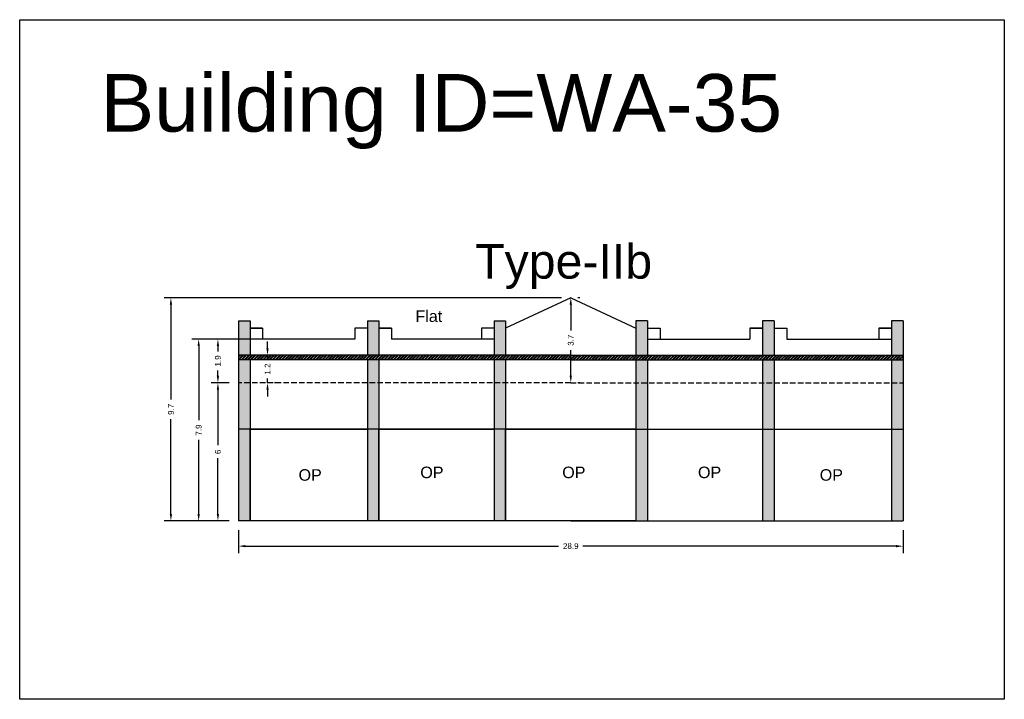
# Model space of a CAD drawing. Header units: metres. Extents: x 3416649 to 3417136, y -6712926 to -6712690.
# Tile 17 of 46: x 3416810 to 3416853, y -6712880 to -6712851. Entities that reach past the tile are written whole.
import ezdxf

# ---------------------------------------------------------------- set-up
doc = ezdxf.new("R2010")
doc.units = ezdxf.units.M
doc.linetypes.add('ACAD_ISO02W100', pattern=[15, 12, -3])
doc.layers.add('Dotted', color=7, linetype='ACAD_ISO02W100', plot=False)
doc.styles.get("Standard").update_dxf_attribs({"font": 'arial.ttf'})
doc.dimstyles.new('ISO-25', dxfattribs={"dimtxt": 0.25, "dimasz": 0.3, "dimexe": 0.3, "dimexo": 0.4, "dimgap": 0.2, "dimtad": 0, "dimdec": 1, "dimdsep": 46, "dimtxsty": 'Standard', "dimcen": 2.5, "dimadec": 0, "dimazin": 0, "dimtfac": 1, "dimtdec": 1, "dimtmove": 0, "dimatfit": 3, "dimfxl": 1, "dimarcsym": 0})

# ---------------------------------------------------------------- blocks, each defined once
blk = doc.blocks.new('*D278')
at = {"color": 0, "lineweight": -2, "transparency": 16777216}
for p, q in [((3416819.975, -6712872.704), (3416819.975, -6712873.7)), ((3416848.835, -6712872.704), (3416848.835, -6712873.7)), ((3416820.275, -6712873.4), (3416833.878, -6712873.4)), ((3416848.535, -6712873.4), (3416834.932, -6712873.4))]:
    blk.add_line(p, q, dxfattribs=at)
at = {"color": 0, "transparency": 16777216}
for points in [[(3416820.275, -6712873.35), (3416820.275, -6712873.45), (3416819.975, -6712873.4)], [(3416848.535, -6712873.35), (3416848.535, -6712873.45), (3416848.835, -6712873.4)]]:
    blk.add_solid(points, dxfattribs=at)
at = {"layer": 'Defpoints', "color": 0, "transparency": 16777216}
for p in [(3416819.975, -6712872.304), (3416848.835, -6712872.304), (3416848.835, -6712873.4)]:
    blk.add_point(p, dxfattribs=at)
at = {"color": 0, "transparency": 16777216, "insert": (3416834.405, -6712873.4), "char_height": 0.25, "attachment_point": 5}
blk.add_mtext('28.9', dxfattribs=at)
blk = doc.blocks.new('*D279')
at = {"color": 0, "lineweight": -2, "transparency": 16777216}
for p, q in [((3416834.405, -6712862.914), (3416834.405, -6712864.032)), ((3416834.805, -6712862.614), (3416834.705, -6712862.614)), ((3416834.405, -6712866.004), (3416834.405, -6712864.887)), ((3416834.805, -6712866.304), (3416834.705, -6712866.304))]:
    blk.add_line(p, q, dxfattribs=at)
at = {"color": 0, "transparency": 16777216}
for points in [[(3416834.355, -6712862.914), (3416834.455, -6712862.914), (3416834.405, -6712862.614)], [(3416834.355, -6712866.004), (3416834.455, -6712866.004), (3416834.405, -6712866.304)]]:
    blk.add_solid(points, dxfattribs=at)
at = {"layer": 'Defpoints', "color": 0, "transparency": 16777216}
for p in [(3416834.405, -6712862.614), (3416834.405, -6712862.614), (3416834.405, -6712866.304)]:
    blk.add_point(p, dxfattribs=at)
at = {"color": 0, "transparency": 16777216, "insert": (3416834.405, -6712864.459), "char_height": 0.25, "attachment_point": 5, "rotation": 90}
blk.add_mtext('3.7', dxfattribs=at)
blk = doc.blocks.new('*D280')
at = {"color": 0, "lineweight": -2, "transparency": 16777216}
for p, q in [((3416819.575, -6712866.304), (3416818.782, -6712866.304)), ((3416819.082, -6712866.604), (3416819.082, -6712869.022)), ((3416819.082, -6712872.004), (3416819.082, -6712869.587)), ((3416819.575, -6712872.304), (3416818.782, -6712872.304))]:
    blk.add_line(p, q, dxfattribs=at)
at = {"color": 0, "transparency": 16777216}
for points in [[(3416819.032, -6712866.604), (3416819.132, -6712866.604), (3416819.082, -6712866.304)], [(3416819.032, -6712872.004), (3416819.132, -6712872.004), (3416819.082, -6712872.304)]]:
    blk.add_solid(points, dxfattribs=at)
at = {"layer": 'Defpoints', "color": 0, "transparency": 16777216}
for p in [(3416819.082, -6712866.304), (3416819.975, -6712866.304), (3416819.975, -6712872.304)]:
    blk.add_point(p, dxfattribs=at)
at = {"color": 0, "transparency": 16777216, "insert": (3416819.082, -6712869.304), "char_height": 0.25, "attachment_point": 5, "rotation": 90}
blk.add_mtext('6', dxfattribs=at)
blk = doc.blocks.new('*D281')
at = {"color": 0, "lineweight": -2, "transparency": 16777216}
for p, q in [((3416821.57, -6712864.414), (3416818.782, -6712864.414)), ((3416819.082, -6712864.714), (3416819.082, -6712864.943)), ((3416819.082, -6712866.004), (3416819.082, -6712865.775)), ((3416819.575, -6712866.304), (3416818.782, -6712866.304))]:
    blk.add_line(p, q, dxfattribs=at)
at = {"color": 0, "transparency": 16777216}
for points in [[(3416819.032, -6712864.714), (3416819.132, -6712864.714), (3416819.082, -6712864.414)], [(3416819.032, -6712866.004), (3416819.132, -6712866.004), (3416819.082, -6712866.304)]]:
    blk.add_solid(points, dxfattribs=at)
at = {"layer": 'Defpoints', "color": 0, "transparency": 16777216}
for p in [(3416819.082, -6712864.414), (3416821.97, -6712864.414), (3416819.975, -6712866.304)]:
    blk.add_point(p, dxfattribs=at)
at = {"color": 0, "transparency": 16777216, "insert": (3416819.082, -6712865.359), "char_height": 0.25, "attachment_point": 5, "rotation": 90}
blk.add_mtext('1.9', dxfattribs=at)
blk = doc.blocks.new('*D282')
at = {"color": 0, "lineweight": -2, "transparency": 16777216}
for p, q in [((3416821.57, -6712864.414), (3416817.946, -6712864.414)), ((3416818.246, -6712864.714), (3416818.246, -6712867.932)), ((3416818.246, -6712872.004), (3416818.246, -6712868.786)), ((3416819.575, -6712872.304), (3416817.946, -6712872.304))]:
    blk.add_line(p, q, dxfattribs=at)
at = {"color": 0, "transparency": 16777216}
for points in [[(3416818.196, -6712864.714), (3416818.296, -6712864.714), (3416818.246, -6712864.414)], [(3416818.196, -6712872.004), (3416818.296, -6712872.004), (3416818.246, -6712872.304)]]:
    blk.add_solid(points, dxfattribs=at)
at = {"layer": 'Defpoints', "color": 0, "transparency": 16777216}
for p in [(3416818.246, -6712864.414), (3416821.97, -6712864.414), (3416819.975, -6712872.304)]:
    blk.add_point(p, dxfattribs=at)
at = {"color": 0, "transparency": 16777216, "insert": (3416818.246, -6712868.359), "char_height": 0.25, "attachment_point": 5, "rotation": 90}
blk.add_mtext('7.9', dxfattribs=at)
blk = doc.blocks.new('*D283')
at = {"color": 0, "lineweight": -2, "transparency": 16777216}
for p, q in [((3416834.005, -6712862.614), (3416816.741, -6712862.614)), ((3416817.041, -6712862.914), (3416817.041, -6712867.031)), ((3416817.041, -6712872.004), (3416817.041, -6712867.887)), ((3416819.575, -6712872.304), (3416816.741, -6712872.304))]:
    blk.add_line(p, q, dxfattribs=at)
at = {"color": 0, "transparency": 16777216}
for points in [[(3416816.991, -6712862.914), (3416817.091, -6712862.914), (3416817.041, -6712862.614)], [(3416816.991, -6712872.004), (3416817.091, -6712872.004), (3416817.041, -6712872.304)]]:
    blk.add_solid(points, dxfattribs=at)
at = {"layer": 'Defpoints', "color": 0, "transparency": 16777216}
for p in [(3416817.041, -6712862.614), (3416834.405, -6712862.614), (3416819.975, -6712872.304)]:
    blk.add_point(p, dxfattribs=at)
at = {"color": 0, "transparency": 16777216, "insert": (3416817.041, -6712867.459), "char_height": 0.25, "attachment_point": 5, "rotation": 90}
blk.add_mtext('9.7', dxfattribs=at)
blk = doc.blocks.new('*D284')
at = {"color": 0, "lineweight": -2, "transparency": 16777216}
for p, q in [((3416821.236, -6712864.814), (3416821.236, -6712864.514)), ((3416821.236, -6712865.114), (3416821.236, -6712865.295)), ((3416821.636, -6712865.114), (3416821.536, -6712865.114)), ((3416821.236, -6712866.304), (3416821.236, -6712866.124)), ((3416821.636, -6712866.304), (3416821.536, -6712866.304)), ((3416821.236, -6712866.604), (3416821.236, -6712866.904))]:
    blk.add_line(p, q, dxfattribs=at)
at = {"color": 0, "transparency": 16777216}
for points in [[(3416821.186, -6712864.814), (3416821.286, -6712864.814), (3416821.236, -6712865.114)], [(3416821.186, -6712866.604), (3416821.286, -6712866.604), (3416821.236, -6712866.304)]]:
    blk.add_solid(points, dxfattribs=at)
at = {"layer": 'Defpoints', "color": 0, "transparency": 16777216}
for p in [(3416821.236, -6712865.114), (3416821.236, -6712865.114), (3416821.236, -6712866.304)]:
    blk.add_point(p, dxfattribs=at)
at = {"color": 0, "transparency": 16777216, "insert": (3416821.236, -6712865.709), "char_height": 0.25, "attachment_point": 5, "rotation": 90}
blk.add_mtext('1.2', dxfattribs=at)

msp = doc.modelspace()

# ---------------------------------------------------------------- hatches: boundary and pattern name
h = msp.add_hatch(color=256)
h.dxf.hatch_style = 1
h.paths.add_polyline_path([(3416820.475, -6712868.324), (3416819.975, -6712868.324), (3416819.975, -6712872.304), (3416820.475, -6712872.304)])
h.paths.add_polyline_path([(3416820.475, -6712866.304), (3416819.975, -6712866.304), (3416819.975, -6712868.324), (3416820.475, -6712868.324)])
h.paths.add_polyline_path([(3416820.475, -6712865.314), (3416819.975, -6712865.314), (3416819.975, -6712866.304), (3416820.475, -6712866.304)])
h.paths.add_polyline_path([(3416820.475, -6712863.934), (3416820.475, -6712863.614), (3416819.975, -6712863.614), (3416819.975, -6712863.934), (3416819.975, -6712865.114), (3416820.475, -6712865.114)])
h = msp.add_hatch(color=256)
h.dxf.hatch_style = 1
h.paths.add_polyline_path([(3416826.075, -6712868.324), (3416825.575, -6712868.324), (3416825.575, -6712872.304), (3416826.075, -6712872.304)])
h.paths.add_polyline_path([(3416826.075, -6712866.304), (3416825.575, -6712866.304), (3416825.575, -6712868.324), (3416826.075, -6712868.324)])
h.paths.add_polyline_path([(3416826.075, -6712865.314), (3416825.575, -6712865.314), (3416825.575, -6712866.304), (3416826.075, -6712866.304)])
h.paths.add_polyline_path([(3416826.075, -6712863.934), (3416826.075, -6712863.614), (3416825.575, -6712863.614), (3416825.575, -6712863.934), (3416825.575, -6712865.114), (3416826.075, -6712865.114)])
h = msp.add_hatch(color=256)
h.dxf.hatch_style = 1
h.paths.add_polyline_path([(3416831.575, -6712868.324), (3416831.075, -6712868.324), (3416831.075, -6712872.304), (3416831.575, -6712872.304)])
h.paths.add_polyline_path([(3416831.575, -6712866.304), (3416831.075, -6712866.304), (3416831.075, -6712868.324), (3416831.575, -6712868.324)])
h.paths.add_polyline_path([(3416831.575, -6712865.314), (3416831.075, -6712865.314), (3416831.075, -6712866.304), (3416831.575, -6712866.304)])
h.paths.add_polyline_path([(3416831.575, -6712863.934), (3416831.575, -6712863.614), (3416831.075, -6712863.614), (3416831.075, -6712863.934), (3416831.075, -6712865.114), (3416831.575, -6712865.114)])
h = msp.add_hatch(color=256)
h.dxf.hatch_style = 1
h.paths.add_polyline_path([(3416837.735, -6712868.324), (3416837.235, -6712868.324), (3416837.235, -6712872.304), (3416837.735, -6712872.304)])
h.paths.add_polyline_path([(3416837.735, -6712866.304), (3416837.235, -6712866.304), (3416837.235, -6712868.324), (3416837.735, -6712868.324)])
h.paths.add_polyline_path([(3416837.735, -6712865.314), (3416837.235, -6712865.314), (3416837.235, -6712866.304), (3416837.735, -6712866.304)])
h.paths.add_polyline_path([(3416837.735, -6712863.934), (3416837.735, -6712863.614), (3416837.235, -6712863.614), (3416837.235, -6712863.934), (3416837.235, -6712865.114), (3416837.735, -6712865.114)])
h = msp.add_hatch(color=256)
h.dxf.hatch_style = 1
h.paths.add_polyline_path([(3416843.235, -6712868.324), (3416842.735, -6712868.324), (3416842.735, -6712872.304), (3416843.235, -6712872.304)])
h.paths.add_polyline_path([(3416843.235, -6712866.304), (3416842.735, -6712866.304), (3416842.735, -6712868.324), (3416843.235, -6712868.324)])
h.paths.add_polyline_path([(3416843.235, -6712865.314), (3416842.735, -6712865.314), (3416842.735, -6712866.304), (3416843.235, -6712866.304)])
h.paths.add_polyline_path([(3416843.235, -6712863.934), (3416843.235, -6712863.614), (3416842.735, -6712863.614), (3416842.735, -6712863.934), (3416842.735, -6712865.114), (3416843.235, -6712865.114)])
h = msp.add_hatch(color=256)
h.dxf.hatch_style = 1
h.paths.add_polyline_path([(3416848.835, -6712868.324), (3416848.335, -6712868.324), (3416848.335, -6712872.304), (3416848.835, -6712872.304)])
h.paths.add_polyline_path([(3416848.835, -6712866.304), (3416848.335, -6712866.304), (3416848.335, -6712868.324), (3416848.835, -6712868.324)])
h.paths.add_polyline_path([(3416848.835, -6712865.314), (3416848.335, -6712865.314), (3416848.335, -6712866.304), (3416848.835, -6712866.304)])
h.paths.add_polyline_path([(3416848.835, -6712863.934), (3416848.835, -6712863.614), (3416848.335, -6712863.614), (3416848.335, -6712863.934), (3416848.335, -6712865.114), (3416848.835, -6712865.114)])
h = msp.add_hatch()
h.set_pattern_fill('ANSI32', color=256, scale=0.01)
h.set_pattern_definition([(45, (-17.35806, 18.74003), (-0.067351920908, 0.067351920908), []), (45, (-17.31316, 18.74003), (-0.067351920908, 0.067351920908), [])])
h.paths.add_polyline_path([(3416848.835, -6712865.114), (3416834.405, -6712865.114), (3416819.975, -6712865.114), (3416819.975, -6712865.314), (3416834.405, -6712865.314), (3416848.835, -6712865.314)])

# ---------------------------------------------------------------- linework, layer by layer
for points in [[(3416810.474, -6712850.542), (3416853.232, -6712850.542), (3416853.232, -6712880.049), (3416810.474, -6712880.049)], [(3416820.475, -6712868.324), (3416825.575, -6712868.324), (3416825.575, -6712872.304), (3416820.475, -6712872.304)], [(3416826.075, -6712868.324), (3416831.075, -6712868.324), (3416831.075, -6712872.304), (3416826.075, -6712872.304)], [(3416831.575, -6712868.324), (3416837.235, -6712868.324), (3416837.235, -6712872.304), (3416831.575, -6712872.304)]]:
    msp.add_lwpolyline(points, close=True)
for points in [[(3416834.405, -6712862.614), (3416831.575, -6712863.934)], [(3416834.405, -6712862.614), (3416837.235, -6712863.934)], [(3416819.975, -6712863.614), (3416819.975, -6712863.934)], [(3416819.975, -6712863.614), (3416820.475, -6712863.614)], [(3416820.475, -6712863.614), (3416820.475, -6712863.934)], [(3416825.575, -6712863.614), (3416825.575, -6712863.934)], [(3416825.575, -6712863.614), (3416826.075, -6712863.614)], [(3416826.075, -6712863.614), (3416826.075, -6712863.934)], [(3416831.075, -6712863.614), (3416831.075, -6712863.934)], [(3416831.075, -6712863.614), (3416831.575, -6712863.614)], [(3416831.575, -6712863.614), (3416831.575, -6712863.934)], [(3416837.235, -6712863.614), (3416837.235, -6712863.934)], [(3416837.735, -6712863.614), (3416837.235, -6712863.614)], [(3416837.735, -6712863.614), (3416837.735, -6712863.934)], [(3416842.735, -6712863.614), (3416842.735, -6712863.934)], [(3416843.235, -6712863.614), (3416842.735, -6712863.614)], [(3416843.235, -6712863.614), (3416843.235, -6712863.934)], [(3416848.335, -6712863.614), (3416848.335, -6712863.934)], [(3416848.835, -6712863.614), (3416848.335, -6712863.614)], [(3416848.835, -6712863.614), (3416848.835, -6712863.934)], [(3416819.975, -6712863.934), (3416819.975, -6712872.304)], [(3416820.475, -6712863.934), (3416820.475, -6712865.114)], [(3416821.025, -6712863.934), (3416820.475, -6712863.934)], [(3416820.475, -6712863.934), (3416821.025, -6712863.934)], [(3416821.025, -6712863.934), (3416821.025, -6712864.414)], [(3416825.575, -6712863.934), (3416825.025, -6712863.934)], [(3416825.575, -6712863.934), (3416825.025, -6712863.934)], [(3416825.025, -6712863.934), (3416825.025, -6712864.414)], [(3416825.575, -6712863.934), (3416825.575, -6712865.114)], [(3416826.625, -6712863.934), (3416826.075, -6712863.934)], [(3416826.075, -6712863.934), (3416826.075, -6712865.114)], [(3416826.075, -6712863.934), (3416826.625, -6712863.934)], [(3416826.625, -6712863.934), (3416826.625, -6712864.414)], [(3416831.075, -6712863.934), (3416830.525, -6712863.934)], [(3416831.075, -6712863.934), (3416830.525, -6712863.934)], [(3416830.525, -6712863.934), (3416830.525, -6712864.414)], [(3416831.075, -6712863.934), (3416831.075, -6712865.114)], [(3416831.575, -6712863.934), (3416831.575, -6712865.114)], [(3416837.235, -6712863.934), (3416837.235, -6712865.114)], [(3416837.735, -6712863.934), (3416837.735, -6712865.114)], [(3416837.735, -6712863.934), (3416838.285, -6712863.934)], [(3416837.735, -6712863.934), (3416838.285, -6712863.934)], [(3416838.285, -6712863.934), (3416838.285, -6712864.414)], [(3416842.735, -6712863.934), (3416842.185, -6712863.934)], [(3416842.185, -6712863.934), (3416842.185, -6712864.414)], [(3416842.185, -6712863.934), (3416842.735, -6712863.934)], [(3416842.735, -6712863.934), (3416842.735, -6712865.114)], [(3416843.235, -6712863.934), (3416843.785, -6712863.934)], [(3416843.235, -6712863.934), (3416843.235, -6712865.114)], [(3416843.235, -6712863.934), (3416843.785, -6712863.934)], [(3416843.785, -6712863.934), (3416843.785, -6712864.414)], [(3416847.785, -6712863.934), (3416848.335, -6712863.934)], [(3416848.335, -6712863.934), (3416847.785, -6712863.934)], [(3416847.785, -6712863.934), (3416847.785, -6712864.414)], [(3416848.335, -6712863.934), (3416848.335, -6712865.114)], [(3416848.835, -6712863.934), (3416848.835, -6712872.304)], [(3416825.025, -6712864.414), (3416820.475, -6712864.414)], [(3416831.075, -6712864.414), (3416826.625, -6712864.414)], [(3416837.735, -6712864.414), (3416842.185, -6712864.414)], [(3416843.785, -6712864.414), (3416848.335, -6712864.414)], [(3416834.405, -6712865.114), (3416819.975, -6712865.114)], [(3416834.405, -6712865.114), (3416848.835, -6712865.114)], [(3416834.405, -6712865.314), (3416819.975, -6712865.314)], [(3416820.475, -6712865.314), (3416820.475, -6712872.304)], [(3416825.575, -6712865.314), (3416825.575, -6712872.304)], [(3416826.075, -6712865.314), (3416826.075, -6712872.304)], [(3416831.075, -6712865.314), (3416831.075, -6712872.304)], [(3416831.575, -6712865.314), (3416831.575, -6712872.304)], [(3416834.405, -6712865.314), (3416848.835, -6712865.314)], [(3416837.235, -6712865.314), (3416837.235, -6712872.304)], [(3416837.735, -6712865.314), (3416837.735, -6712872.304)], [(3416842.735, -6712865.314), (3416842.735, -6712872.304)], [(3416843.235, -6712865.314), (3416843.235, -6712872.304)], [(3416848.335, -6712865.314), (3416848.335, -6712872.304)], [(3416837.235, -6712868.324), (3416819.975, -6712868.324)], [(3416837.235, -6712868.324), (3416848.835, -6712868.324)], [(3416834.405, -6712872.304), (3416819.975, -6712872.304)], [(3416834.405, -6712872.304), (3416848.835, -6712872.304)]]:
    msp.add_lwpolyline(points)
at = {"layer": 'Dotted', "ltscale": 0.02}
for points in [[(3416834.405, -6712866.304), (3416819.975, -6712866.304)], [(3416834.405, -6712866.304), (3416848.835, -6712866.304)]]:
    msp.add_lwpolyline(points, dxfattribs=at)

# ---------------------------------------------------------------- texts
for s, heights, insert, char_height, attachment_point in [('Building ID=WA-35', [0.517], (3416813.984, -6712852.903), 2.5, 1), ('Type-IIb ', [0.517], (3416830.252, -6712860.284), 1.5, 1), ('Flat', [0], (3416827.659, -6712863.166), 0.5, 1), ('OP', [0], (3416823.593, -6712870.059), 0.5, 3), ('OP', [0], (3416828.88, -6712869.947), 0.5, 3), ('OP', [0], (3416835.043, -6712869.947), 0.5, 3), ('OP', [0], (3416839.929, -6712869.947), 0.5, 1), ('OP', [0], (3416845.216, -6712870.059), 0.5, 1)]:
    msp.add_mtext_dynamic_manual_height_columns(s, width=67.86454, gutter_width=12.5, heights=heights, dxfattribs=dict(insert=insert, char_height=char_height, attachment_point=attachment_point))

# ---------------------------------------------------------------- dimensions: what is measured, and where the dimension line sits
for base, p1, p2, picture, middle in [((3416817.041, -6712862.614), (3416819.975, -6712872.304), (3416834.405, -6712862.614), '*D283', (3416817.041, -6712867.459)), ((3416834.405, -6712862.614), (3416834.405, -6712866.304), (3416834.405, -6712862.614), '*D279', (3416834.405, -6712864.459)), ((3416818.246, -6712864.414), (3416819.975, -6712872.304), (3416821.97, -6712864.414), '*D282', (3416818.246, -6712868.359)), ((3416819.082, -6712864.414), (3416819.975, -6712866.304), (3416821.97, -6712864.414), '*D281', (3416819.082, -6712865.359)), ((3416819.082, -6712866.304), (3416819.975, -6712872.304), (3416819.975, -6712866.304), '*D280', (3416819.082, -6712869.304))]:
    dim = msp.add_linear_dim(base=base, p1=p1, p2=p2, angle=90, dimstyle='ISO-25')
    dim.commit()
    dim.dimension.update_dxf_attribs({"geometry": picture, "text_midpoint": middle})
dim = msp.add_linear_dim(base=(3416821.236, -6712865.114), p1=(3416821.236, -6712866.304), p2=(3416821.236, -6712865.114), angle=90, dimstyle='ISO-25')
dim.commit()
dim.dimension.update_dxf_attribs({"geometry": '*D284', "text_midpoint": (3416821.236, -6712865.709), "dimtype": 160})
dim = msp.add_linear_dim(base=(3416848.835, -6712873.4), p1=(3416819.975, -6712872.304), p2=(3416848.835, -6712872.304), dimstyle='ISO-25')
dim.commit()
dim.dimension.update_dxf_attribs({"geometry": '*D278', "text_midpoint": (3416834.405, -6712873.4)})

doc.saveas('drawing.dxf')
